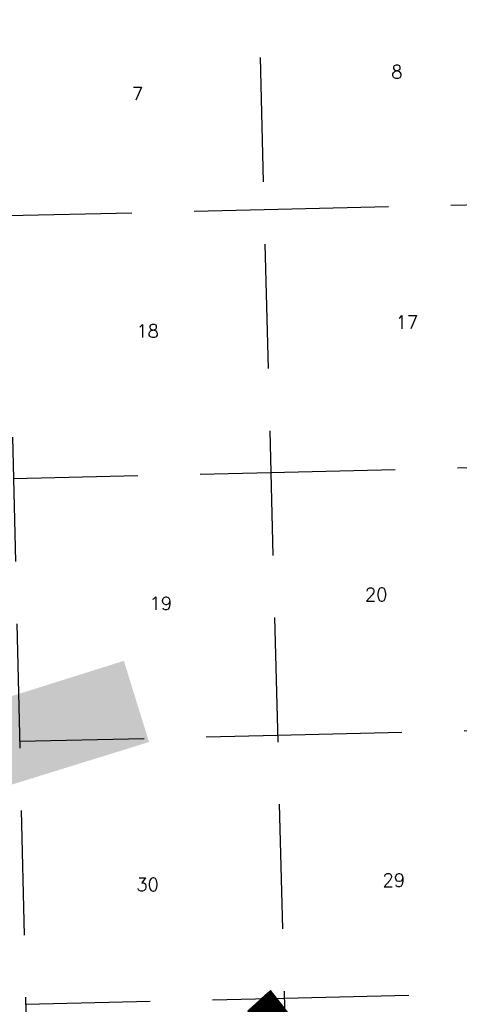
# Model space of a CAD drawing. Header units: feet. Extents: x 18803 to 104580, y -6601 to 116448.
# Tile 18 of 102: x 52137 to 60967, y 26047 to 45816. Entities that reach past the tile are written whole.
import ezdxf

# ---------------------------------------------------------------- set-up
doc = ezdxf.new("R2010")
doc.units = ezdxf.units.FT
doc.header["$LTSCALE"] = 100
doc.header["$MEASUREMENT"] = 0
doc.linetypes.add('DASHED', pattern=[0.75, 0.5, -0.25])
for name, color, linetype in [('ELPC BOLD TITLE SHEET', 3, 'Continuous'), ('ELRGOV-SECTION', 253, 'DASHED'), ('ET-SEC NUMBS', 253, 'Continuous'), ('ST-MATCH', 1, 'Continuous')]:
    doc.layers.add(name, color=color, linetype=linetype)
doc.styles.add('L2640', font='simplex.shx', dxfattribs={"height": 264})

msp = doc.modelspace()

# ---------------------------------------------------------------- linework, layer by layer
at = {"layer": 'ELPC BOLD TITLE SHEET', "const_width": 1000}
for points in [[(44994.43259227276, 25873.12758118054), (44997.59958026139, 25871.48795404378), (44997.59958017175, 25871.48795408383)], [(57035.27799584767, 25540.21481414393), (57061.68253890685, 25563.63791607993), (57061.84470930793, 25563.7833445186), (57093.97884282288, 25592.91405345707), (57094.00271839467, 25592.9357323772), (57095.61570491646, 25594.40267758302), (57095.67462749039, 25594.45605442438), (57123.20584345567, 25619.29790335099), (57153.86973281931, 25646.51715945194), (57153.88125226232, 25646.5273617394), (57153.89272482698, 25646.53753784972), (57159.05432204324, 25651.10546627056), (57159.07773731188, 25651.1261567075), (57186.15993413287, 25675.02003793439), (57186.31139067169, 25675.15501311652), (57191.41015338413, 25679.74473587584), (57191.41999699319, 25679.75361408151), (57191.42981003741, 25679.76245321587), (57217.29358276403, 25703.10487227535), (57217.4801824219, 25703.27533811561), (57223.13434780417, 25708.50361966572), (57223.14547258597, 25708.51392870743), (57223.15658965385, 25708.52421584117), (57242.65117736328, 25726.60232459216), (57249.83481725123, 25733.20732625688), (57265.17238635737, 25748.14744080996), (57280.6514168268, 25762.68668666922), (57280.84506307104, 25762.87099559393), (57284.91821785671, 25766.79930503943), (57285.19594493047, 25767.07242402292), (57288.25929914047, 25770.1441949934), (57288.57914033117, 25770.45780789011), (57288.89684756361, 25770.76242365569), (57334.35467163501, 25812.42457833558), (57334.40161920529, 25812.46746745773), (57370.26954677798, 25845.12932398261), (57414.89629305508, 25885.28607974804), (57415.38051522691, 25885.70760158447), (57445.99165082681, 25911.48308022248), (57488.23078497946, 25944.44365147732), (57488.3414802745, 25944.53063111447)]]:
    msp.add_lwpolyline(points, dxfattribs=at)
at = {"layer": 'ELRGOV-SECTION', "ltscale": 50}
for p, q in [((51645.48668887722, 52432.13637620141), (52380.57194310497, 20772.80856508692)), ((56774.38086771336, 52555.88980093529), (57585.54076641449, 20897.66754421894))]:
    msp.add_line(p, q, dxfattribs=at)
for points in [[(51891.03030459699, 41882.09302926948), (57045.10648494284, 42003.15397498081), (62321.06518778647, 42129.04461419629), (67596.77938726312, 42258.21288649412), (71490.29783641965, 42353.54008433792)], [(52013.9571690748, 36605.43301600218), (57180.46929355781, 36726.78606200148), (62456.42799640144, 36852.67670121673), (67732.14219587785, 36981.84497351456), (69443.85632068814, 37023.75383131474)], [(52136.88403355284, 31328.77300274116), (57315.83210217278, 31450.41814902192), (62591.79080501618, 31576.30878823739), (67867.50500449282, 31705.47706053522), (68248.78786199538, 31714.81222277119)], [(52259.81089803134, 26052.1129894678), (57451.19491078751, 26174.0502360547), (62727.15361363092, 26299.94087527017), (68002.86781310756, 26429.109147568), (68249.02616425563, 26435.13598066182)]]:
    msp.add_lwpolyline(points, dxfattribs=at)
at = {"layer": 'ST-MATCH', "color": 155}
msp.add_solid([(44053.32993366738, 27998.90245631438), (43560.25407431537, 29587.71099718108), (54735.06560880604, 31313.9060341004), (54229.34678086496, 32943.45324853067)], dxfattribs=at)

# ---------------------------------------------------------------- texts
at = {"layer": 'ET-SEC NUMBS', "style": 'L2640'}
for s, p in [('8', (59601.1168326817, 44638.3387876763)), ('7', (54392.23074610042, 44197.33504940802)), ('17', (59689.40325124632, 39610.88801500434)), ('18', (54480.51716466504, 39434.48516029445)), ('20', (59071.39832129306, 34142.4335040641)), ('19', (54745.37011598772, 33966.03064935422)), ('29', (59424.54399555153, 28409.37471105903)), ('30', (54480.51716466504, 28321.17328370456))]:
    msp.add_text(s, height=264, dxfattribs=at).set_placement(p)

doc.saveas('drawing.dxf')
